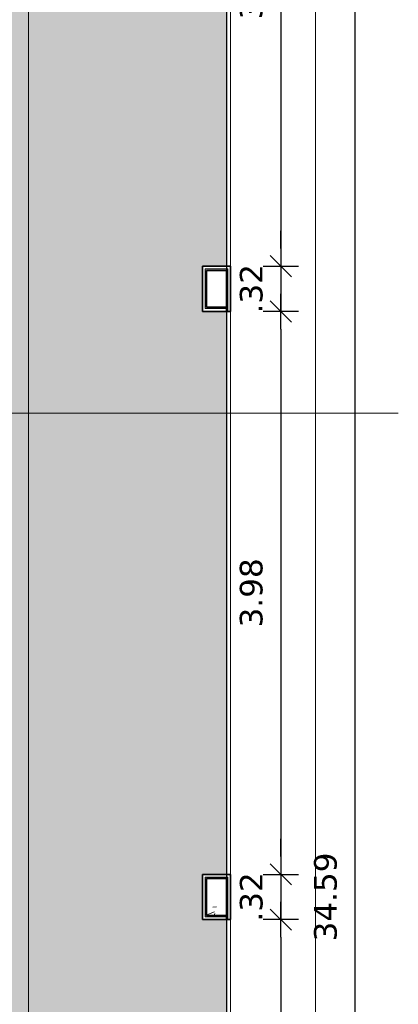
# Model space of a CAD drawing. Header units: millimetres. Extents: x -109 to 627, y -178 to 173.
# Tile 105 of 178: x 326.33 to 329.01, y -156.71 to -149.75. Entities that reach past the tile are written whole.
import ezdxf

# ---------------------------------------------------------------- set-up
doc = ezdxf.new("R2010")
doc.units = ezdxf.units.MM
for name, color, linetype, lineweight in [('ARQ - DIVISORIA', 3, 'Continuous', 35), ('ARQ - PAREDE VISTA', 4, 'Continuous', 9), ('ARQ - PAREDES_HACHURA', 9, 'Continuous', 35), ('ARQ - PAREDES_REVESTIMENTO', 3, 'Continuous', 35), ('ARQ - PILAR', 4, 'Continuous', 15), ('ARQ - PISO', 9, 'Continuous', 5), ('ARQ - PISO_HACHURA_SUPERFICIE', 9, 'Continuous', 5), ('ARQ - SIMBOLO_CORTE', 2, 'Continuous', 5)]:
    doc.layers.add(name, color=color, linetype=linetype, lineweight=lineweight)
doc.styles.add('FNDE Texto Cota 0100', font='verdana.ttf', dxfattribs={"height": 0.16})
doc.dimstyles.new('FNDE 1-0100', dxfattribs={"dimscale": 2.5, "dimtxt": 0.16, "dimasz": 0.05, "dimexe": 0.15, "dimexo": 0.15, "dimgap": 0.05, "dimtad": 1, "dimzin": 4, "dimdsep": 46, "dimtxsty": 'FNDE Texto Cota 0100', "dimblk": 'tic', "dimcen": 0.15, "dimdle": 0.15, "dimse1": 1, "dimse2": 1, "dimclrd": 251, "dimclre": 251, "dimclrt": 256, "dimaunit": 1, "dimadec": 3, "dimazin": 0, "dimtfac": 1, "dimtix": 1, "dimtmove": 2, "dimatfit": 3, "dimldrblk": 'tic', "dimfxl": 0.15, "dimtvp": 1, "dimtolj": 1, "dimtzin": 0, "dimarcsym": 0})
pattern_1 = [(50, (316.12565, -147.12975), (0.5462905, -0.0472954), [0.056985, -0.628837]), (355, (316.12565, -147.12975), (-0.105401, 0.573222), [0.045988, -0.50287]), (100.451, (316.17164, -147.13375), (0.44084, 0.525572), [0.048987, -0.533862]), (46.184, (316.12565, -146.9778), (0.812912, -0.126028), [0.085978, -0.942756]), (96.636, (316.1936, -146.9878), (0.71181, 0.74206), [0.07298, -0.800793]), (351.184, (316.12565, -146.9778), (0.712045, 0.742424), [0.068982, -0.753805]), (21, (316.20163, -147.0158), (0.454867, -0.3062124), [0.056985, -0.628837]), (326, (316.20163, -147.0158), (0.185717, 0.552451), [0.045988, -0.50287]), (71.451, (316.2396, -147.0408), (0.64037, 0.245952), [0.048987, -0.533862]), (37.5, (316.12565, -147.12975), (0.0092036, 0.2540508), [0.0249935, -0.4718778, 0.0249935, -0.4848744, -0.5048692]), (37.5, (316.12565, -147.12975), (0.0092036, 0.2540508), [-1.006739, 0.0249935, -0.479876]), (7.5, (316.12565, -147.12975), (0.2004088, 0.3006604), [0.0249935, -0.265931, 0.0249935, -0.459881, -0.1919503]), (7.5, (316.12565, -147.12975), (0.2004088, 0.3006604), [-0.775799, 0.0249935, -0.166957]), (327.5, (315.9557, -147.12975), (0.4063776, -0.0170732), [0.0249935, -0.1649573, 0.0249935, -0.5688527, -0.7887957]), (327.5, (315.9557, -147.12975), (0.4063776, -0.0170732), [-0.784797, 0.0249935, -0.763802]), (317.5, (315.8797, -147.12975), (0.4438837, 0.075988), [0.0249935, -0.222942, 0.0249935, -0.369904, -0.559855]), (317.5, (315.8797, -147.12975), (0.4438837, 0.075988), [-0.641834, 0.024994, -0.534861])]

# ---------------------------------------------------------------- blocks, each defined once
blk = doc.blocks.new('tic')
blk.add_line((-0.6, -0.6), (0.6, 0.6))
at = {"color": 251}
for p, q in [((0, -1), (0, 1)), ((-1, 0), (1, 0))]:
    blk.add_line(p, q, dxfattribs=at)
blk = doc.blocks.new('*D460')
at = {"color": 251, "lineweight": -2, "transparency": 16777216}
blk.add_line((328.1802, -147.6426), (328.1802, -151.3715), dxfattribs=at)
at = {"layer": 'Defpoints', "color": 0, "transparency": 16777216}
for p in [(327.825, -147.5176), (327.825, -151.4965), (328.1802, -151.4965)]:
    blk.add_point(p, dxfattribs=at)
at = {"color": 251, "lineweight": -2, "transparency": 16777216, "xscale": 0.125, "yscale": 0.125, "zscale": 0.125}
for p, rotation in [((328.1802, -147.5176), 90), ((328.1802, -151.4965), 270)]:
    blk.add_blockref('tic', p, dxfattribs=dict(at, rotation=rotation))
at = {"transparency": 16777216, "insert": (327.9716, -149.5071), "char_height": 0.16, "attachment_point": 5, "rotation": 90, "style": 'FNDE Texto Cota 0100'}
blk.add_mtext('\\A1;3.98', dxfattribs=at)
blk = doc.blocks.new('*D461')
at = {"color": 251, "lineweight": -2, "transparency": 16777216}
for p, q in [((328.1802, -151.3715), (328.1802, -151.2465)), ((328.1802, -151.4965), (328.1802, -151.8165)), ((328.1802, -151.9415), (328.1802, -152.0665))]:
    blk.add_line(p, q, dxfattribs=at)
at = {"layer": 'Defpoints', "color": 0, "transparency": 16777216}
for p in [(327.825, -151.4965), (327.825, -151.8165), (328.1802, -151.8165)]:
    blk.add_point(p, dxfattribs=at)
at = {"color": 251, "lineweight": -2, "transparency": 16777216, "xscale": 0.125, "yscale": 0.125, "zscale": 0.125}
for p, rotation in [((328.1802, -151.4965), 270), ((328.1802, -151.8165), 90)]:
    blk.add_blockref('tic', p, dxfattribs=dict(at, rotation=rotation))
at = {"transparency": 16777216, "insert": (327.9719, -151.6565), "char_height": 0.16, "attachment_point": 5, "rotation": 90, "style": 'FNDE Texto Cota 0100'}
blk.add_mtext('\\A1;.32', dxfattribs=at)
blk = doc.blocks.new('*D462')
at = {"color": 251, "lineweight": -2, "transparency": 16777216}
blk.add_line((328.1802, -151.9415), (328.1802, -155.6704), dxfattribs=at)
at = {"layer": 'Defpoints', "color": 0, "transparency": 16777216}
for p in [(327.825, -151.8165), (327.825, -155.7954), (328.1802, -155.7954)]:
    blk.add_point(p, dxfattribs=at)
at = {"color": 251, "lineweight": -2, "transparency": 16777216, "xscale": 0.125, "yscale": 0.125, "zscale": 0.125}
for p, rotation in [((328.1802, -151.8165), 90), ((328.1802, -155.7954), 270)]:
    blk.add_blockref('tic', p, dxfattribs=dict(at, rotation=rotation))
at = {"transparency": 16777216, "insert": (327.9716, -153.8059), "char_height": 0.16, "attachment_point": 5, "rotation": 90, "style": 'FNDE Texto Cota 0100'}
blk.add_mtext('\\A1;3.98', dxfattribs=at)
blk = doc.blocks.new('*D463')
at = {"color": 251, "lineweight": -2, "transparency": 16777216}
for p, q in [((328.1802, -155.6704), (328.1802, -155.5454)), ((328.1802, -155.7954), (328.1802, -156.1154)), ((328.1802, -156.2404), (328.1802, -156.3654))]:
    blk.add_line(p, q, dxfattribs=at)
at = {"layer": 'Defpoints', "color": 0, "transparency": 16777216}
for p in [(327.825, -155.7954), (327.825, -156.1154), (328.1802, -156.1154)]:
    blk.add_point(p, dxfattribs=at)
at = {"color": 251, "lineweight": -2, "transparency": 16777216, "xscale": 0.125, "yscale": 0.125, "zscale": 0.125}
for p, rotation in [((328.1802, -155.7954), 270), ((328.1802, -156.1154), 90)]:
    blk.add_blockref('tic', p, dxfattribs=dict(at, rotation=rotation))
at = {"transparency": 16777216, "insert": (327.9719, -155.9554), "char_height": 0.16, "attachment_point": 5, "rotation": 90, "style": 'FNDE Texto Cota 0100'}
blk.add_mtext('\\A1;.32', dxfattribs=at)
blk = doc.blocks.new('*D464')
at = {"color": 251, "lineweight": -2, "transparency": 16777216}
blk.add_line((328.1802, -156.2404), (328.1802, -159.9693), dxfattribs=at)
at = {"layer": 'Defpoints', "color": 0, "transparency": 16777216}
for p in [(327.825, -156.1154), (327.825, -160.0943), (328.1802, -160.0943)]:
    blk.add_point(p, dxfattribs=at)
at = {"color": 251, "lineweight": -2, "transparency": 16777216, "xscale": 0.125, "yscale": 0.125, "zscale": 0.125}
for p, rotation in [((328.1802, -156.1154), 90), ((328.1802, -160.0943), 270)]:
    blk.add_blockref('tic', p, dxfattribs=dict(at, rotation=rotation))
at = {"transparency": 16777216, "insert": (327.9716, -158.1048), "char_height": 0.16, "attachment_point": 5, "rotation": 90, "style": 'FNDE Texto Cota 0100'}
blk.add_mtext('\\A1;3.98', dxfattribs=at)
blk = doc.blocks.new('*D467')
at = {"color": 251, "lineweight": -2, "transparency": 16777216}
blk.add_line((328.7051, -173.1259), (328.7051, -138.7849), dxfattribs=at)
at = {"layer": 'Defpoints', "color": 0, "transparency": 16777216}
for p in [(327.825, -138.6599), (328.7051, -138.6599), (327.825, -173.2509)]:
    blk.add_point(p, dxfattribs=at)
at = {"color": 251, "lineweight": -2, "transparency": 16777216, "xscale": 0.125, "yscale": 0.125, "zscale": 0.125}
for p, rotation in [((328.7051, -138.6599), 90), ((328.7051, -173.2509), 270)]:
    blk.add_blockref('tic', p, dxfattribs=dict(at, rotation=rotation))
at = {"transparency": 16777216, "insert": (328.4968, -155.9554), "char_height": 0.16, "attachment_point": 5, "rotation": 90, "style": 'FNDE Texto Cota 0100'}
blk.add_mtext('\\A1;34.59', dxfattribs=at)

msp = doc.modelspace()

# ---------------------------------------------------------------- hatches: boundary and pattern name
at = {"layer": 'ARQ - PAREDES_HACHURA'}
for points in [[(327.64503, -151.52654), (327.79499, -151.52654), (327.79464, -151.51654), (327.64503, -151.51654)], [(327.64503, -151.79647), (327.65502, -151.79647), (327.65502, -151.52654), (327.64503, -151.52654), (327.64503, -151.78647)], [(327.80499, -151.81647), (327.80499, -151.51654), (327.79499, -151.51654), (327.79499, -151.81647)], [(327.79499, -151.79647), (327.79499, -151.78647), (327.65502, -151.78647), (327.65537, -151.79647)], [(327.65502, -155.82543), (327.79499, -155.82543), (327.79464, -155.81543), (327.64503, -155.81543), (327.64503, -155.82543)], [(327.80499, -156.11535), (327.80499, -155.81543), (327.79499, -155.81543), (327.79499, -156.11535)], [(327.65371, -156.09536), (327.65502, -156.09536), (327.65502, -155.82543), (327.64503, -155.82543), (327.64503, -156.09536)], [(327.65502, -156.09536), (327.79499, -156.09536), (327.79499, -156.08536), (327.65502, -156.08536)]]:
    msp.add_hatch(color=256, dxfattribs=at).paths.add_polyline_path(points, flags=0)
at = {"layer": 'ARQ - PILAR'}
h = msp.add_hatch(dxfattribs=at)
h.set_pattern_fill('FP_1', color=256, scale=0.999741, style=0, pattern_type=2)
h.set_pattern_definition(pattern_1)
h.paths.add_polyline_path([(327.70078, -151.78647), (327.79499, -151.78647), (327.79499, -151.52654), (327.65502, -151.52654), (327.65502, -151.78647)], flags=0)
h = msp.add_hatch(dxfattribs=at)
h.set_pattern_fill('FP_1', color=256, scale=0.999741, style=0, pattern_type=2)
h.set_pattern_definition(pattern_1)
h.paths.add_polyline_path([(327.6893, -156.08536), (327.79499, -156.08536), (327.79499, -155.82543), (327.65502, -155.82543), (327.65502, -156.08536)], flags=0)
at = {"layer": 'ARQ - PISO_HACHURA_SUPERFICIE'}
h = msp.add_hatch(dxfattribs=at)
h.set_pattern_fill('FP_1', color=256, scale=0.999741, style=0, pattern_type=2)
h.set_pattern_definition(pattern_1)
h.paths.add_polyline_path([(325.4256, -173.22092), (327.62503, -173.22092), (327.62503, -172.931), (327.79499, -172.931), (327.79499, -169.01201), (327.62503, -169.01201), (327.62503, -168.69209), (327.79499, -168.69209), (327.79499, -164.71312), (327.62503, -164.71312), (327.62503, -164.39321), (327.79499, -164.39321), (327.79499, -160.41424), (327.62503, -160.41424), (327.62503, -160.09432), (327.79499, -160.09432), (327.79499, -156.11535), (327.62503, -156.11535), (327.62503, -155.79543), (327.79499, -155.79543), (327.79499, -151.81647), (327.62503, -151.81647), (327.62503, -151.49655), (327.79499, -151.49655), (327.79499, -147.51758), (327.62503, -147.51758), (327.62503, -147.19766), (327.79499, -147.19766), (327.79499, -143.21869), (327.62503, -143.21869), (327.62503, -142.89878), (327.79499, -142.89878), (327.79499, -138.97979), (327.62503, -138.97979), (327.62503, -138.68987), (325.4256, -138.68987), (325.4256, -138.88481), (325.4206, -138.88481), (325.4206, -138.9248), (325.40561, -138.9248), (325.40561, -138.9398), (325.39561, -138.9398), (325.39561, -139.7196), (325.40561, -139.7196), (325.40561, -139.73459), (325.4206, -139.73459), (325.4206, -139.77458), (325.4256, -139.77458), (325.4256, -148.89222), (325.4206, -148.89222), (325.4206, -148.90222), (325.4456, -148.90222), (325.4456, -149.752), (325.4206, -149.752), (325.4206, -149.78199), (325.4256, -149.78199), (325.4256, -150.64177), (325.4206, -150.64177), (325.4206, -150.65177), (325.4456, -150.65177), (325.4456, -151.50155), (325.4206, -151.50155), (325.4206, -151.53154), (325.4256, -151.53154), (325.4256, -151.78147), (325.4206, -151.78147), (325.4206, -151.79147), (325.4456, -151.79147), (325.4456, -152.64125), (325.4206, -152.64125), (325.4206, -152.67124), (325.4256, -152.67124), (325.4256, -153.56101), (325.4206, -153.56101), (325.4206, -153.57101), (325.4456, -153.57101), (325.4456, -154.42079), (325.4206, -154.42079), (325.4206, -154.45078), (325.4256, -154.45078), (325.4256, -163.53843), (325.4206, -163.53843), (325.4206, -163.57842), (325.40561, -163.57842), (325.40561, -163.59341), (325.39561, -163.59341), (325.39561, -164.37321), (325.40561, -164.37321), (325.40561, -164.38821), (325.4206, -164.38821), (325.4206, -164.4282), (325.4256, -164.4282), (325.4256, -164.67813), (325.4206, -164.67859), (325.4206, -164.71812), (325.40561, -164.71812), (325.40561, -164.73312), (325.39561, -164.73312), (325.39561, -165.51292), (325.40561, -165.51292), (325.40561, -165.52791), (325.4206, -165.52791), (325.4206, -165.5679), (325.4256, -165.5679), (325.4256, -173.21747)], flags=0)
h.paths.add_polyline_path([(325.39561, -165.5679), (325.40561, -165.5679), (325.40561, -165.54291), (325.39561, -165.54291)], flags=0)
h.paths.add_polyline_path([(325.40561, -164.70313), (325.40561, -164.67813), (325.39561, -164.67859), (325.39561, -164.70313)], flags=0)
h.paths.add_polyline_path([(325.39561, -164.4282), (325.40561, -164.42735), (325.40561, -164.40321), (325.39561, -164.40321), (325.39561, -164.42774)], flags=0)
h.paths.add_polyline_path([(325.39561, -163.56342), (325.40561, -163.56342), (325.40561, -163.53843), (325.39561, -163.53843)], flags=0)
h.paths.add_polyline_path([(325.40561, -154.45078), (325.40561, -154.42579), (325.39561, -154.42579), (325.39561, -154.45078)], flags=0)
h.paths.add_polyline_path([(325.40561, -153.57101), (325.40561, -153.56101), (325.39561, -153.56101), (325.39561, -153.57101)], flags=0)
h.paths.add_polyline_path([(325.40561, -152.67124), (325.40561, -152.64625), (325.39561, -152.64625), (325.39561, -152.67124)], flags=0)
h.paths.add_polyline_path([(325.40561, -151.79147), (325.40561, -151.78147), (325.39561, -151.78147), (325.39561, -151.79147)], flags=0)
h.paths.add_polyline_path([(325.40561, -151.53154), (325.40561, -151.50655), (325.39561, -151.50655), (325.39561, -151.53154)], flags=0)
h.paths.add_polyline_path([(325.40561, -150.65177), (325.40561, -150.64177), (325.39561, -150.64177), (325.39561, -150.65177)], flags=0)
h.paths.add_polyline_path([(325.40561, -149.78199), (325.40561, -149.757), (325.39561, -149.757), (325.39561, -149.78199)], flags=0)
h.paths.add_polyline_path([(325.39561, -148.90222), (325.40561, -148.90222), (325.40561, -148.89222), (325.39561, -148.89222)], flags=0)
h.paths.add_polyline_path([(325.39561, -139.77458), (325.40561, -139.77458), (325.40561, -139.74959), (325.39561, -139.74959)], flags=0)
h.paths.add_polyline_path([(325.40561, -138.90981), (325.40561, -138.88481), (325.39561, -138.88481), (325.39561, -138.90981)], flags=0)

# ---------------------------------------------------------------- linework, layer by layer
msp.add_lwpolyline([(342.62115, -136.26049), (342.62115, -138.65987), (327.79499, -138.62988), (327.79499, -173.25091), (325.4256, -173.25091), (325.4256, -136.26049), (342.62115, -136.26049)])
at = {"layer": 'ARQ - DIVISORIA'}
for p, q in [((327.65502, -151.52654), (327.79499, -151.52654)), ((327.65502, -151.78647), (327.65502, -151.52654)), ((327.79499, -151.79647), (327.79499, -151.52654)), ((327.79499, -151.78647), (327.65502, -151.78647)), ((327.79499, -151.81647), (327.80499, -151.81647)), ((327.65502, -155.82543), (327.79499, -155.82543)), ((327.65502, -156.08536), (327.65502, -155.82543)), ((327.79499, -155.82543), (327.79499, -156.09536)), ((327.79499, -156.08536), (327.65502, -156.08536)), ((327.79499, -156.11535), (327.80499, -156.11535))]:
    msp.add_line(p, q, dxfattribs=at)
at = {"layer": 'ARQ - PAREDE VISTA'}
for p, q in [((327.79499, -151.49655), (327.79499, -147.51758)), ((327.82498, -147.51758), (327.82498, -151.49655)), ((327.64503, -151.51654), (327.80499, -151.51654)), ((327.64503, -151.79647), (327.64503, -151.51654)), ((327.80499, -151.51654), (327.80499, -151.81647)), ((327.79499, -151.79647), (327.64503, -151.79647)), ((327.79499, -155.79543), (327.79499, -151.81647)), ((327.82498, -151.81647), (327.82498, -155.79543)), ((327.64503, -155.81543), (327.80499, -155.81543)), ((327.64503, -156.09536), (327.64503, -155.81543)), ((327.80499, -155.81543), (327.80499, -156.11535)), ((327.79499, -156.09536), (327.64503, -156.09536)), ((327.79499, -160.09432), (327.79499, -156.11535)), ((327.82498, -156.11535), (327.82498, -160.09432))]:
    msp.add_line(p, q, dxfattribs=at)
at = {"layer": 'ARQ - PAREDES_REVESTIMENTO'}
for p, q in [((327.82498, -151.49655), (327.62503, -151.49655)), ((327.62503, -151.49655), (327.62503, -151.81647)), ((327.82498, -151.81647), (327.82498, -151.49655)), ((327.62503, -151.81647), (327.79499, -151.81647)), ((327.79499, -151.81647), (327.79499, -151.79647)), ((327.80499, -151.81647), (327.82498, -151.81647)), ((327.82498, -155.79543), (327.62503, -155.79543)), ((327.62503, -155.79543), (327.62503, -156.11535)), ((327.82498, -156.11535), (327.82498, -155.79543)), ((327.79499, -156.11535), (327.79499, -156.09536)), ((327.62503, -156.11535), (327.79499, -156.11535)), ((327.80499, -156.11535), (327.82498, -156.11535))]:
    msp.add_line(p, q, dxfattribs=at)
at = {"layer": 'ARQ - PILAR'}
for p, q in [((327.79499, -151.52654), (327.65502, -151.52654)), ((327.65502, -151.52654), (327.65502, -151.78647)), ((327.79499, -151.78647), (327.79499, -151.52654)), ((327.65502, -151.78647), (327.79499, -151.78647)), ((327.79499, -155.82543), (327.65502, -155.82543)), ((327.65502, -155.82543), (327.65502, -156.08536)), ((327.79499, -156.08536), (327.79499, -155.82543)), ((327.65502, -156.08536), (327.79499, -156.08536))]:
    msp.add_line(p, q, dxfattribs=at)
at = {"layer": 'ARQ - PISO'}
msp.add_line((328.42483, -173.85076), (328.42483, -139.25972), dxfattribs=at)
at = {"layer": 'ARQ - SIMBOLO_CORTE'}
for p, q in [((326.39487, -128.91958), (326.39487, -175.19467)), ((329.01127, -152.53645), (316.42037, -152.53645))]:
    msp.add_line(p, q, dxfattribs=at)

# ---------------------------------------------------------------- dimensions: what is measured, and where the dimension line sits
for base, p1, p2, picture, middle in [((328.70508, -138.65987), (327.82498, -173.25091), (327.82498, -138.65987), '*D467', (328.49675, -155.95539)), ((328.18022, -151.49655), (327.82498, -147.51758), (327.82498, -151.49655), '*D460', (327.97156, -149.50706)), ((328.18022, -151.81647), (327.82498, -151.49655), (327.82498, -151.81647), '*D461', (327.97189, -151.65651)), ((328.18022, -155.79543), (327.82498, -151.81647), (327.82498, -155.79543), '*D462', (327.97156, -153.80595)), ((328.18022, -156.11535), (327.82498, -155.79543), (327.82498, -156.11535), '*D463', (327.97189, -155.95539)), ((328.18022, -160.09432), (327.82498, -156.11535), (327.82498, -160.09432), '*D464', (327.97156, -158.10484))]:
    dim = msp.add_linear_dim(base=base, p1=p1, p2=p2, angle=90, dimstyle='FNDE 1-0100')
    dim.commit()
    dim.dimension.update_dxf_attribs({"geometry": picture, "text_midpoint": middle})

doc.saveas('drawing.dxf')
